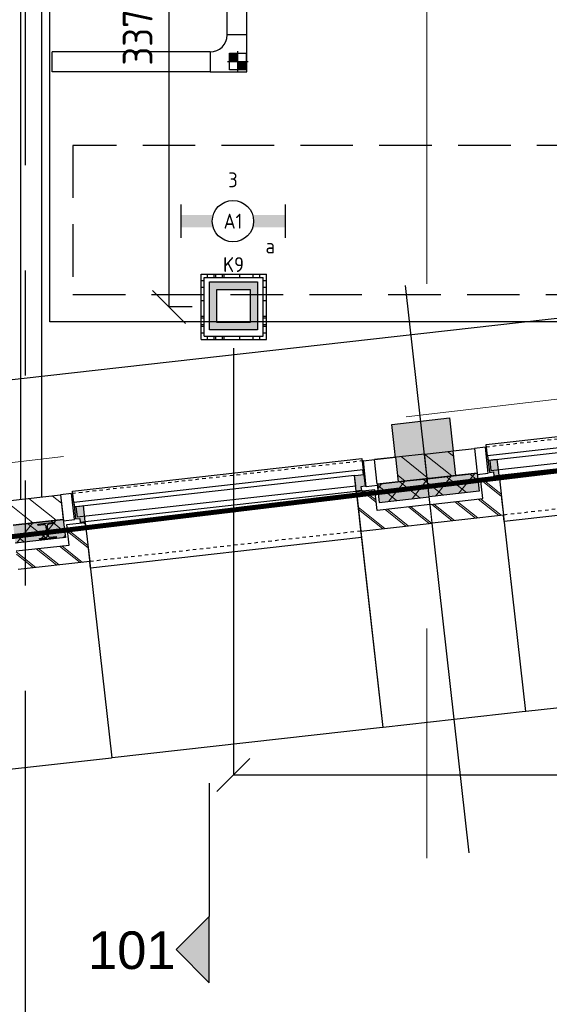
# Model space of a CAD drawing. Header units: millimetres. Extents: x -38032 to 104346, y -31182 to 78566.
# Tile 160 of 213: x 85649 to 88848, y 6717 to 12668. Entities that reach past the tile are written whole.
import ezdxf
from ezdxf.enums import TextEntityAlignment as Align

# ---------------------------------------------------------------- set-up
doc = ezdxf.new("R2010")
doc.units = ezdxf.units.MM
doc.header["$LTSCALE"] = 100
doc.set_wipeout_variables(frame=1)
doc.header["$PDMODE"] = 1
for name, pattern in [('HIDDEN', [9.525, 6.35, -3.175]), ('HIDDEN2', [4.7625, 3.175, -1.5875]), ('PHANTOM', [63.5, 31.75, -6.35, 6.35, -6.35, 6.35, -6.35]), ('STYLE_01', [0.41664, 0.20828, -0.20836]), ('STYLE_11', [5, 3.888855, -0.416718, 0.277786, -0.416641])]:
    doc.linetypes.add(name, pattern=pattern)
for name, color, linetype in [('AB$1A---_ATTRIB050', 8, 'Continuous'), ('AL$1A---_ALGEMEEN', 8, 'Continuous'), ('AL------_MAATVOERING', 2, 'Continuous'), ('AL------_SPARING', 2, 'Continuous'), ('AM$1A---_ARCERING', 8, 'Continuous'), ('BOUWKUNDIG', 8, 'Continuous'), ('brandscheiding', 5, 'HIDDEN'), ('EL6131--_KG', 3, 'Continuous'), ('EL6222--', 3, 'Continuous'), ('EL6311--', 3, 'Continuous'), ('Kastenscheiding', 4, 'PHANTOM'), ('LICHT_TEXT018', 1, 'Continuous'), ('versterkte strook', 7, 'Continuous'), ('Vloerdoos', 3, 'Continuous'), ('Vloerdoos (OUD)', 3, 'Continuous')]:
    doc.layers.add(name, color=color, linetype=linetype)
doc.layers.add('stramien', color=1, linetype='Continuous', lineweight=9)
doc.layers.get('Vloerdoos').off()
doc.styles.add('Arial', font='ARIAL.TTF')
doc.styles.add('BURO-018', font='iso.shx', dxfattribs={"height": 90})
doc.styles.get("Standard").update_dxf_attribs({"font": 'iso.shx'})
doc.dimstyles.new('STABICAD', dxfattribs={"dimscale": 100, "dimtxt": 1.8, "dimasz": 2, "dimexe": 0, "dimexo": 2.5, "dimgap": 1.5, "dimtad": 0, "dimdec": 0, "dimrnd": 10, "dimzin": 0, "dimdsep": 46, "dimtxsty": 'Standard', "dimblk1": 'OBLIQUE', "dimblk2": 'OBLIQUE', "dimsah": 1, "dimcen": -3, "dimadec": 0, "dimazin": 0, "dimtfac": 1, "dimtdec": 0, "dimtofl": 0, "dimtmove": 2, "dimatfit": 3, "dimfxl": 0, "dimtvp": 1.055556, "dimtolj": 1, "dimtzin": 0, "dimarcsym": 0})
doc.dimstyles.new('VyA', dxfattribs={"dimtxt": 2.272868, "dimasz": 2.120801, "dimexe": 1.5, "dimexo": 1.59, "dimgap": 0.5, "dimtad": 1, "dimdec": 0, "dimzin": 11, "dimtxsty": 'Arial', "dimblk": 'VW_SLASH', "dimcen": 0, "dimdle": 1, "dimazin": 0, "dimtfac": 0.8, "dimtdec": 0, "dimtix": 1, "dimtmove": 0, "dimatfit": 0, "dimldrblk": 'VW_FILLEDARROW', "dimfxl": 0, "dimfrac": 2, "dimtolj": 1, "dimtzin": 11, "dimarcsym": 0})
pattern_1 = [(135, (0, 0), (70.7107, 70.7107), []), (45, (299.34, -299.34), (70.7107, -70.7107), [])]
pattern_2 = [(45, (0, 0), (70.7107, -70.7107), []), (45, (7.07, -7.07), (70.7107, -70.7107), [])]
pattern_3 = [(45, (0, 0), (70.7107, -70.7107), [])]

# ---------------------------------------------------------------- blocks, each defined once
blk = doc.blocks.new('_Oblique')
at = {"color": 0, "linetype": 'ByBlock', "lineweight": -2}
blk.add_line((-0.5, -0.5), (0.5, 0.5), dxfattribs=at)
blk = doc.blocks.new('*D44')
at = {"layer": 'AL------_MAATVOERING', "color": 0, "lineweight": -2}
for p, q in [((86940, 10682.2), (86940, 8103.8)), ((91857.6, 9953.4), (91857.6, 8103.8)), ((86940, 8103.8), (91857.6, 8103.8))]:
    blk.add_line(p, q, dxfattribs=at)
at = {"layer": 'Defpoints', "color": 0}
for p in [(86940, 10932.2), (91857.6, 10203.4), (91857.6, 8103.8)]:
    blk.add_point(p, dxfattribs=at)
at = {"layer": 'AL------_MAATVOERING', "color": 0, "lineweight": -2, "xscale": 200, "yscale": 200, "zscale": 200, "rotation": 180}
blk.add_blockref('_Oblique', (86940, 8103.8), dxfattribs=at)
at = {"layer": 'AL------_MAATVOERING', "color": 0, "lineweight": -2, "xscale": 200, "yscale": 200, "zscale": 200}
blk.add_blockref('_Oblique', (91857.6, 8103.8), dxfattribs=at)
at = {"layer": 'AL------_MAATVOERING', "color": 0, "insert": (89398.8, 8293.8), "char_height": 180, "attachment_point": 5}
blk.add_mtext('\\A1;4920', dxfattribs=at)
blk = doc.blocks.new('*D49')
at = {"layer": 'AL------_MAATVOERING', "color": 0, "lineweight": -2}
for p, q in [((86690, 14300), (86551.5, 14300)), ((86551.5, 10932.2), (86551.5, 14300)), ((86690, 10932.2), (86551.5, 10932.2))]:
    blk.add_line(p, q, dxfattribs=at)
at = {"layer": 'Defpoints', "color": 0}
for p in [(86551.5, 14300), (86940, 14300), (86940, 10932.2)]:
    blk.add_point(p, dxfattribs=at)
at = {"layer": 'AL------_MAATVOERING', "color": 0, "lineweight": -2, "xscale": 200, "yscale": 200, "zscale": 200}
for p, rotation in [((86551.5, 14300), 90), ((86551.5, 10932.2), 270)]:
    blk.add_blockref('_Oblique', p, dxfattribs=dict(at, rotation=rotation))
at = {"layer": 'AL------_MAATVOERING', "color": 0, "insert": (86361.5, 12616.1), "char_height": 180, "attachment_point": 5, "rotation": 90}
blk.add_mtext('\\A1;3370', dxfattribs=at)
blk = doc.blocks.new('VLOERDOOS')
at = {"layer": 'Vloerdoos (OUD)'}
for p, q in [((0, 395), (395, 395)), ((0, 395), (0, 0)), ((20, 375), (20, 20)), ((20, 375), (375, 375)), ((40, 375), (40, 395)), ((80, 375), (80, 395)), ((90, 375), (90, 395)), ((130, 375), (130, 395)), ((140, 375), (140, 395)), ((235, 375), (235, 395)), ((315, 375), (315, 395)), ((355, 375), (355, 395)), ((375, 375), (375, 20)), ((395, 395), (395, 0)), ((0, 355), (20, 355)), ((0, 315), (20, 315)), ((0, 305), (20, 305)), ((375, 355), (395, 355)), ((375, 315), (395, 315)), ((375, 305), (395, 305)), ((0, 265), (20, 265)), ((0, 255), (20, 255)), ((375, 265), (395, 265)), ((375, 255), (395, 255)), ((0, 160), (20, 160)), ((375, 160), (395, 160)), ((0, 80), (20, 80)), ((375, 80), (395, 80)), ((0, 40), (20, 40)), ((0, 0), (395, 0)), ((20, 20), (375, 20)), ((40, 0), (40, 20)), ((80, 0), (80, 20)), ((90, 0), (90, 20)), ((130, 0), (130, 20)), ((140, 0), (140, 20)), ((235, 0), (235, 20)), ((315, 0), (315, 20)), ((355, 0), (355, 20)), ((375, 40), (395, 40))]:
    blk.add_line(p, q, dxfattribs=at)
blk = doc.blocks.new('1115B6630')
at = {"color": 0}
for p, q in [((-6.3, 2), (-6.3, -2)), ((6.3, 2), (6.3, -2))]:
    blk.add_line(p, q, dxfattribs=at)
at = {"color": 0, "linetype": 'Continuous'}
blk.add_circle((0, 0), 2.5, dxfattribs=at)
at = {"color": 0}
for points in [[(-2.5, 0.75), (-6.3, 0.75), (-2.5, -0.75), (-6.3, -0.75)], [(2.5, 0.75), (6.3, 0.75), (2.5, -0.75), (6.3, -0.75)]]:
    blk.add_solid(points, dxfattribs=at)
at = {"color": 0, "linetype": 'Continuous', "style": 'BURO-018'}
for tag, p in [('E_GKAST', (0, 8)), ('E_GROEP', (0, 5)), ('E_SGROEP', (4.5, 5)), ('E_ARMCODE', (0, 0)), ('E_SLET', (4.5, -3))]:
    blk.add_attdef(tag, text='', height=1.8, dxfattribs=at).set_placement(p, align=Align.MIDDLE)
blk = doc.blocks.new('E00414')
at = {"color": 0, "linetype": 'Continuous'}
for p, q in [((-2.9, -2.9), (-2.9, 2.9)), ((-2.9, 2.9), (2.9, 2.9)), ((2.9, 2.9), (2.9, -2.9)), ((-2, 2), (2, 2)), ((-2, -2), (-2, 2)), ((2, 2), (2, -2)), ((2, -2), (-2, -2)), ((2.9, -2.9), (-2.9, -2.9))]:
    blk.add_line(p, q, dxfattribs=at)
at = {"color": 0}
for points in [[(-2.9, 2.9), (2.9, 2.9), (-2, 2), (2, 2)], [(-2, -2), (-2.9, -2.9), (-2, 2), (-2.9, 2.9)], [(2, 2), (2.9, 2.9), (2, -2), (2.9, -2.9)], [(2, -2), (2.9, -2.9), (-2, -2), (-2.9, -2.9)]]:
    blk.add_solid(points, dxfattribs=at)
at = {"color": 0, "linetype": 'Continuous', "style": 'BURO-018'}
for tag, p in [('E_GKAST', (0, 8)), ('E_GROEP', (0, 5)), ('E_SGROEP', (4.5, 5))]:
    blk.add_attdef(tag, text='', height=1.8, dxfattribs=at).set_placement(p, align=Align.MIDDLE)
at = {"color": 0, "linetype": 'Continuous', "style": 'BURO-018', "flags": 1}
for tag, p in [('E_VERMCODE', (13, 5)), ('E_MATCODE', (0, 0))]:
    blk.add_attdef(tag, text='', height=1.8, dxfattribs=at).set_placement(p, align=Align.MIDDLE)
blk = doc.blocks.new('E-GK-GTC-783C')
at = {"color": 0, "linetype": 'Continuous'}
for p, q in [((-0.5, 60), (0.5, 60)), ((-0.5, -60), (0.5, -60))]:
    blk.add_line(p, q, dxfattribs=at)
blk = doc.blocks.new('E-GK-BS-1-78676767')
at = {"color": 0, "linetype": 'Continuous'}
for p, q in [((60, 163), (-60, 163)), ((60, -60), (60, 163)), ((-163, 60), (-163, -60)), ((-163, -60), (60, -60))]:
    blk.add_line(p, q, dxfattribs=at)
blk.add_arc((-163, 163), 103, 270, 0, dxfattribs=at)
blk = doc.blocks.new('Sparing 100x100')
at = {"color": 1, "linetype": 'Continuous'}
for p, q in [((0, -2.5), (0, 2.5)), ((-2.5, 0), (2.5, 0))]:
    blk.add_line(p, q, dxfattribs=at)
at = {"color": 0, "linetype": 'Continuous'}
for p, q in [((-2, 2), (2, 2)), ((-2, -2), (-2, 2)), ((2, 2), (2, -2)), ((2, -2), (-2, -2))]:
    blk.add_line(p, q, dxfattribs=at)
for points in [[(-2, 2), (0, 2), (-2, 0), (0, 0)], [(0, 0), (2, 0), (0, -2), (2, -2)]]:
    blk.add_solid(points, dxfattribs=at)
at = {"color": 0, "linetype": 'Continuous', "style": 'BURO-018'}
blk.add_attdef('AL_POSNR', text='', height=1.8, dxfattribs=at).set_placement((0, 3), align=Align.CENTER)
at = {"color": 0, "linetype": 'Continuous', "style": 'BURO-018', "flags": 1}
blk.add_attdef('AL_OMS', (0, 0), '', height=1.8, dxfattribs=at)
blk = doc.blocks.new('E-GK-END-78')
at = {"color": 0, "linetype": 'Continuous'}
blk.add_line((0, 60), (0, -60), dxfattribs=at)
blk = doc.blocks.new('HEA 100')
at = {"layer": 'AM$1A---_ARCERING', "linetype": 'Continuous', "lineweight": 0}
h = blk.add_hatch(color=256, dxfattribs=at)
edge = h.paths.add_edge_path()
edge.add_arc((14.5, -28), 12, 180, 270)
edge.add_line((14.5, -40), (50, -40))
edge.add_line((50, -40), (50, -48))
edge.add_line((50, -48), (-50, -48))
edge.add_line((-50, -48), (-50, -40))
edge.add_line((-50, -40), (-14.5, -40))
edge.add_arc((-14.5, -28), 12, 270, 360)
edge.add_line((-2.5, -28), (-2.5, 28))
edge.add_arc((-14.5, 28), 12, 0, 90)
edge.add_line((-14.5, 40), (-50, 40))
edge.add_line((-50, 40), (-50, 48))
edge.add_line((-50, 48), (50, 48))
edge.add_line((50, 48), (50, 40))
edge.add_line((50, 40), (14.5, 40))
edge.add_arc((14.5, 28), 12, 90, 180)
edge.add_line((2.5, 28), (2.5, -28))
at = {"layer": 'AL$1A---_ALGEMEEN', "color": 0, "flags": 128}
blk.add_lwpolyline([(2.5, -28, 0.414214), (14.5, -40), (50, -40), (50, -48), (-50, -48), (-50, -40), (-14.5, -40, 0.414214), (-2.5, -28), (-2.5, 28, 0.414214), (-14.5, 40), (-50, 40), (-50, 48), (50, 48), (50, 40), (14.5, 40, 0.414214), (2.5, 28)], format="xyb", close=True, dxfattribs=at)
blk = doc.blocks.new('zijdetail kozijn 2kops')
at = {"color": 0}
blk.add_wipeout([(-63, 420), (-130, 420), (-130, 262), (-63, 262)], dxfattribs=at).dxf.layer = 'AL$1A---_ALGEMEEN'
at = {"layer": 'AM$1A---_ARCERING', "linetype": 'Continuous', "lineweight": 0}
blk.add_hatch(color=256, dxfattribs=at).paths.add_polyline_path([(-54.2, 338), (-54.2, 366), (-56, 366), (-56, 266), (-31, 266), (-31, 243), (0, 243), (0, 338), (-22, 338)])
at = {"layer": 'AL$1A---_ALGEMEEN', "color": 0}
for points in [[(-63, 420), (-130, 420), (-130, 262), (-63, 262)], [(-54.2, 338), (-54.2, 366), (-56, 366), (-56, 266), (-31, 266), (-31, 243), (0, 243), (0, 338), (-22, 338)]]:
    blk.add_lwpolyline(points, close=True, dxfattribs=at)
blk = doc.blocks.new('31x_alu-2e-mk106b3-p')
at = {"layer": 'AM$1A---_ARCERING', "linetype": 'Continuous', "lineweight": 0}
for points in [[(-160, 2082), (-270, 2081.9), (-270, 1778), (-160, 1778)], [(-270, -130), (-160, -130), (-160, -434), (-270, -434)]]:
    blk.add_hatch(color=256, dxfattribs=at).paths.add_polyline_path(points)
at = {"layer": 'AM$1A---_ARCERING', "linetype": 'Continuous', "lineweight": 5}
h = blk.add_hatch(dxfattribs=at)
h.set_pattern_fill('ISOLATIE', color=256, style=0, pattern_type=2)
h.set_pattern_definition(pattern_1)
h.paths.add_polyline_path([(-160, 2082), (-270, 2081.9), (-270, 1778), (-160, 1778)])
h = blk.add_hatch(dxfattribs=at)
h.set_pattern_fill('ISOLATIE', color=256, style=0, pattern_type=2)
h.set_pattern_definition(pattern_1)
h.paths.add_polyline_path([(-270, -130), (-160, -130), (-160, -434), (-270, -434)])
at = {"layer": 'AL$1A---_ALGEMEEN', "color": 0, "linetype": 'STYLE_01'}
for p, q in [((-420, 1711), (-420, -63)), ((0, 1648), (0, 0))]:
    blk.add_line(p, q, dxfattribs=at)
at = {"layer": 'AL$1A---_ALGEMEEN', "color": 0}
blk.add_line((-270, -434), (-270, -130), dxfattribs=at)
at = {"layer": 'AL$1A---_ALGEMEEN', "color": 0, "flags": 128}
for points in [[(-270, 2081.9), (-270, 1778), (-160, 1778), (-160, 2082)], [(-270, -130), (-160, -130), (-160, -434)]]:
    blk.add_lwpolyline(points, dxfattribs=at)
at = {"layer": 'AL$1A---_ALGEMEEN', "color": 0}
blk.add_lwpolyline([(-243, 1648), (40, 1648), (40, 0), (-243, 0)], close=True, dxfattribs=at)
at = {"color": 0}
blk.add_wipeout([(-338, 1648), (-338, -46), (-276, -46), (-276, 1648)], dxfattribs=at).dxf.layer = 'AL$1A---_ALGEMEEN'
at = {"layer": 'AL$1A---_ALGEMEEN', "color": 0}
for points in [[(-435, 1704), (-366, 1704), (-366, -56), (-435, -56)], [(-338, 1648), (-338, -46), (-276, -46), (-276, 1648)]]:
    blk.add_lwpolyline(points, close=True, dxfattribs=at)
at = {"color": 0}
for points in [[(-420, 2082), (-420, 1778), (-270, 1778), (-270, 1958.6), (-270, 2082)], [(-238, 1648), (0, 1648), (0, 2082), (-113, 2082), (-113, 1761), (-238, 1761)], [(-238, 0), (0, 0), (0, -434), (-113, -434), (-113, -113), (-238, -113)]]:
    blk.add_wipeout(points, dxfattribs=at).dxf.layer = 'AL$1A---_ALGEMEEN'
at = {"layer": 'AM$1A---_ARCERING', "linetype": 'Continuous', "lineweight": 5}
h = blk.add_hatch(dxfattribs=at)
h.set_pattern_fill('KALKZANDSTEEN', color=256, style=0, pattern_type=2)
h.set_pattern_definition(pattern_3)
edge = h.paths.add_edge_path()
edge.add_line((-420, 2082), (-420, 1778))
edge.add_line((-420, 1778), (-270, 1778))
edge.add_line((-270, 1778), (-270, 1958.6))
edge.add_line((-270, 1958.6), (-270, 2082))
h = blk.add_hatch(dxfattribs=at)
h.set_pattern_fill('BAKSTEEN', color=256, style=0, pattern_type=2)
h.set_pattern_definition(pattern_2)
h.paths.add_polyline_path([(-238, 1648), (0, 1648), (0, 2082), (-113, 2082), (-113, 1761), (-238, 1761)])
h = blk.add_hatch(dxfattribs=at)
h.set_pattern_fill('BAKSTEEN', color=256, style=0, pattern_type=2)
h.set_pattern_definition(pattern_2)
h.paths.add_polyline_path([(-238, 0), (0, 0), (0, -434), (-113, -434), (-113, -113), (-238, -113)])
at = {"layer": 'AL$1A---_ALGEMEEN', "color": 0}
blk.add_lwpolyline([(-420, 2082), (-420, 1778), (-270, 1778), (-270, 1958.6), (-270, 2082)], dxfattribs=at)
at = {"layer": 'AL$1A---_ALGEMEEN', "color": 0, "flags": 128}
for points in [[(-238, 1648), (0, 1648), (0, 2082)], [(-113, 2082), (-113, 1761), (-238, 1761), (-238, 1648)], [(-238, 0), (0, 0), (0, -434)], [(-113, -434), (-113, -113), (-238, -113), (-238, 0)]]:
    blk.add_lwpolyline(points, dxfattribs=at)
at = {"layer": 'AL$1A---_ALGEMEEN', "color": 0, "rotation": 90}
blk.add_blockref('HEA 100', (-212, -235), dxfattribs=at)
at = {"layer": 'AL$1A---_ALGEMEEN', "color": 0, "xscale": -1, "rotation": 90}
blk.add_blockref('zijdetail kozijn 2kops', (0, 1648), dxfattribs=at)
at = {"color": 0}
blk.add_wipeout([(-420, -434), (-420, -130), (-270, -130), (-270, -310.6), (-270, -434)], dxfattribs=at).dxf.layer = 'AL$1A---_ALGEMEEN'
at = {"layer": 'AM$1A---_ARCERING', "linetype": 'Continuous', "lineweight": 5}
h = blk.add_hatch(dxfattribs=at)
h.set_pattern_fill('KALKZANDSTEEN', color=256, style=0, pattern_type=2)
h.set_pattern_definition(pattern_3)
edge = h.paths.add_edge_path()
edge.add_line((-420, -434), (-420, -130))
edge.add_line((-420, -130), (-270, -130))
edge.add_line((-270, -130), (-270, -310.6))
edge.add_line((-270, -310.6), (-270, -434))
at = {"layer": 'AL$1A---_ALGEMEEN', "color": 0}
blk.add_lwpolyline([(-420, -434), (-420, -130), (-270, -130), (-270, -310.6), (-270, -434)], dxfattribs=at)
at = {"layer": 'AL$1A---_ALGEMEEN', "color": 0, "rotation": 90}
blk.add_blockref('zijdetail kozijn 2kops', (0, 0), dxfattribs=at)
blk = doc.blocks.new('31x_alu-2e-mk106b2-p')
at = {"layer": 'AM$1A---_ARCERING', "linetype": 'Continuous', "lineweight": 0}
for points in [[(-270, 2082), (-160, 2082), (-160, 1778), (-270, 1778)], [(-270, -130), (-160, -130), (-160, -434), (-270, -434)]]:
    blk.add_hatch(color=256, dxfattribs=at).paths.add_polyline_path(points)
at = {"layer": 'AM$1A---_ARCERING', "linetype": 'Continuous', "lineweight": 5}
h = blk.add_hatch(dxfattribs=at)
h.set_pattern_fill('ISOLATIE', color=256, style=0, pattern_type=2)
h.set_pattern_definition(pattern_1)
h.paths.add_polyline_path([(-270, 2082), (-160, 2082), (-160, 1778), (-270, 1778)])
h = blk.add_hatch(dxfattribs=at)
h.set_pattern_fill('ISOLATIE', color=256, style=0, pattern_type=2)
h.set_pattern_definition(pattern_1)
h.paths.add_polyline_path([(-270, -130), (-160, -130), (-160, -434), (-270, -434)])
at = {"layer": 'AL$1A---_ALGEMEEN', "color": 0, "linetype": 'STYLE_01'}
for p, q in [((-420, 1711), (-420, -63)), ((0, 1648), (0, 0))]:
    blk.add_line(p, q, dxfattribs=at)
at = {"layer": 'AL$1A---_ALGEMEEN', "color": 0}
blk.add_line((-270, -434), (-270, -130), dxfattribs=at)
at = {"layer": 'AL$1A---_ALGEMEEN', "color": 0, "flags": 128}
for points in [[(-160, 2082), (-160, 1778), (-270, 1778), (-270, 2082)], [(-270, -130), (-160, -130), (-160, -434)]]:
    blk.add_lwpolyline(points, dxfattribs=at)
at = {"layer": 'AL$1A---_ALGEMEEN', "color": 0}
blk.add_lwpolyline([(-243, 1648), (40, 1648), (40, 0), (-243, 0)], close=True, dxfattribs=at)
at = {"color": 0}
blk.add_wipeout([(-338, 1648), (-338, -46), (-276, -46), (-276, 1648)], dxfattribs=at).dxf.layer = 'AL$1A---_ALGEMEEN'
at = {"layer": 'AL$1A---_ALGEMEEN', "color": 0}
for points in [[(-435, 1704), (-366, 1704), (-366, -56), (-435, -56)], [(-338, 1648), (-338, -46), (-276, -46), (-276, 1648)]]:
    blk.add_lwpolyline(points, close=True, dxfattribs=at)
at = {"color": 0}
for points in [[(-238, 1648), (0, 1648), (0, 2082), (-113, 2082), (-113, 1761), (-238, 1761)], [(-238, 0), (0, 0), (0, -434), (-113, -434), (-113, -113), (-238, -113)], [(-420, -434), (-420, -130), (-270, -130), (-270, -310.6), (-270, -434)]]:
    blk.add_wipeout(points, dxfattribs=at).dxf.layer = 'AL$1A---_ALGEMEEN'
at = {"layer": 'AM$1A---_ARCERING', "linetype": 'Continuous', "lineweight": 5}
h = blk.add_hatch(dxfattribs=at)
h.set_pattern_fill('BAKSTEEN', color=256, style=0, pattern_type=2)
h.set_pattern_definition(pattern_2)
h.paths.add_polyline_path([(-238, 1648), (0, 1648), (0, 2082), (-113, 2082), (-113, 1761), (-238, 1761)])
h = blk.add_hatch(dxfattribs=at)
h.set_pattern_fill('BAKSTEEN', color=256, style=0, pattern_type=2)
h.set_pattern_definition(pattern_2)
h.paths.add_polyline_path([(-238, 0), (0, 0), (0, -434), (-113, -434), (-113, -113), (-238, -113)])
h = blk.add_hatch(dxfattribs=at)
h.set_pattern_fill('KALKZANDSTEEN', color=256, style=0, pattern_type=2)
h.set_pattern_definition(pattern_3)
edge = h.paths.add_edge_path()
edge.add_line((-420, -434), (-420, -130))
edge.add_line((-420, -130), (-270, -130))
edge.add_line((-270, -130), (-270, -310.6))
edge.add_line((-270, -310.6), (-270, -434))
at = {"layer": 'AL$1A---_ALGEMEEN', "color": 0, "flags": 128}
for points in [[(-238, 1648), (0, 1648), (0, 2082)], [(-113, 2082), (-113, 1761), (-238, 1761), (-238, 1648)], [(-238, 0), (0, 0), (0, -434)], [(-113, -434), (-113, -113), (-238, -113), (-238, 0)]]:
    blk.add_lwpolyline(points, dxfattribs=at)
at = {"layer": 'AL$1A---_ALGEMEEN', "color": 0}
blk.add_lwpolyline([(-420, -434), (-420, -130), (-270, -130), (-270, -310.6), (-270, -434)], dxfattribs=at)
at = {"layer": 'AL$1A---_ALGEMEEN', "color": 0, "xscale": -1, "rotation": 90}
blk.add_blockref('HEA 100', (-212, 1883), dxfattribs=at)
at = {"layer": 'AL$1A---_ALGEMEEN', "color": 0, "rotation": 90}
blk.add_blockref('zijdetail kozijn 2kops', (0, 0), dxfattribs=at)
at = {"color": 0}
blk.add_wipeout([(-420, 2082), (-420, 1778), (-270, 1778), (-270, 1958.6), (-270, 2082)], dxfattribs=at).dxf.layer = 'AL$1A---_ALGEMEEN'
at = {"layer": 'AM$1A---_ARCERING', "linetype": 'Continuous', "lineweight": 5}
h = blk.add_hatch(dxfattribs=at)
h.set_pattern_fill('KALKZANDSTEEN', color=256, style=0, pattern_type=2)
h.set_pattern_definition(pattern_3)
edge = h.paths.add_edge_path()
edge.add_line((-420, 2082), (-420, 1778))
edge.add_line((-420, 1778), (-270, 1778))
edge.add_line((-270, 1778), (-270, 1958.6))
edge.add_line((-270, 1958.6), (-270, 2082))
at = {"layer": 'AL$1A---_ALGEMEEN', "color": 0}
blk.add_lwpolyline([(-420, 2082), (-420, 1778), (-270, 1778), (-270, 1958.6), (-270, 2082)], dxfattribs=at)
at = {"layer": 'AL$1A---_ALGEMEEN', "color": 0, "xscale": -1, "rotation": 90}
blk.add_blockref('zijdetail kozijn 2kops', (0, 1648), dxfattribs=at)
blk = doc.blocks.new('VW_SLASH')
at = {"layer": 'AL$1A---_ALGEMEEN', "color": 0, "linetype": 'ByBlock', "lineweight": -2}
blk.add_line((0, 0), (-1, 0), dxfattribs=at)
at = {"layer": 'AL$1A---_ALGEMEEN', "color": 0, "linetype": 'ByBlock', "lineweight": 5}
blk.add_line((0.5, 0.5), (-0.5, -0.5), dxfattribs=at)
blk = doc.blocks.new('*D1177')
at = {"layer": 'AL$1A---_ALGEMEEN', "color": 0, "lineweight": -2}
for p, q in [((-2081.5, -170.6), (-2081.5, -1464.8)), ((-433.5, -219), (-433.5, -1464.8)), ((-2079.4, -1463.3), (-435.6, -1463.3))]:
    blk.add_line(p, q, dxfattribs=at)
at = {"layer": 'AL$1A---_ALGEMEEN', "color": 0, "lineweight": -2, "xscale": 2.12080078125, "yscale": 2.12080078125, "zscale": 2.12080078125, "rotation": 180}
blk.add_blockref('VW_SLASH', (-2081.5, -1463.3), dxfattribs=at)
at = {"layer": 'AL$1A---_ALGEMEEN', "color": 0, "lineweight": -2, "xscale": 2.12080078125, "yscale": 2.12080078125, "zscale": 2.12080078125}
blk.add_blockref('VW_SLASH', (-433.5, -1463.3), dxfattribs=at)
blk = doc.blocks.new('VW_FILLEDARROW')
at = {"layer": 'AL$1A---_ALGEMEEN', "color": 0, "lineweight": -2}
blk.add_solid([(0, 0), (0.5, 0.5), (0.5, -0.5)], dxfattribs=at)
blk = doc.blocks.new('*D1178')
at = {"layer": 'AL$1A---_ALGEMEEN', "color": 0, "lineweight": -2}
for p, q in [((-2949.5, -170.6), (-2949.5, -1464.8)), ((-2081.5, -170.6), (-2081.5, -1464.8)), ((-2947.4, -1463.3), (-2083.6, -1463.3))]:
    blk.add_line(p, q, dxfattribs=at)
at = {"layer": 'AL$1A---_ALGEMEEN', "color": 0, "lineweight": -2, "xscale": 2.12080078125, "yscale": 2.12080078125, "zscale": 2.12080078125, "rotation": 180}
blk.add_blockref('VW_SLASH', (-2949.5, -1463.3), dxfattribs=at)
at = {"layer": 'AL$1A---_ALGEMEEN', "color": 0, "lineweight": -2, "xscale": 2.12080078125, "yscale": 2.12080078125, "zscale": 2.12080078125}
blk.add_blockref('VW_SLASH', (-2081.5, -1463.3), dxfattribs=at)
blk = doc.blocks.new('*D1198')
at = {"layer": 'AL$1A---_ALGEMEEN', "color": 0, "lineweight": -2}
for p, q in [((434, -170.6), (434, -1464.8)), ((2082, -219), (2082, -1464.8)), ((436.1, -1463.3), (2079.9, -1463.3))]:
    blk.add_line(p, q, dxfattribs=at)
at = {"layer": 'AL$1A---_ALGEMEEN', "color": 0, "lineweight": -2, "xscale": 2.12080078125, "yscale": 2.12080078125, "zscale": 2.12080078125, "rotation": 180}
blk.add_blockref('VW_SLASH', (434, -1463.3), dxfattribs=at)
at = {"layer": 'AL$1A---_ALGEMEEN', "color": 0, "lineweight": -2, "xscale": 2.12080078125, "yscale": 2.12080078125, "zscale": 2.12080078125}
blk.add_blockref('VW_SLASH', (2082, -1463.3), dxfattribs=at)
blk = doc.blocks.new('*D1199')
at = {"layer": 'AL$1A---_ALGEMEEN', "color": 0, "lineweight": -2}
for p, q in [((-433.5, -189), (-433.5, -1464.8)), ((434, -189), (434, -1464.8)), ((-431.4, -1463.3), (431.9, -1463.3))]:
    blk.add_line(p, q, dxfattribs=at)
at = {"layer": 'AL$1A---_ALGEMEEN', "color": 0, "lineweight": -2, "xscale": 2.12080078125, "yscale": 2.12080078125, "zscale": 2.12080078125, "rotation": 180}
blk.add_blockref('VW_SLASH', (-433.5, -1463.3), dxfattribs=at)
at = {"layer": 'AL$1A---_ALGEMEEN', "color": 0, "lineweight": -2, "xscale": 2.12080078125, "yscale": 2.12080078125, "zscale": 2.12080078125}
blk.add_blockref('VW_SLASH', (434, -1463.3), dxfattribs=at)
blk = doc.blocks.new('kolom 350x350')
at = {"layer": 'AM$1A---_ARCERING', "linetype": 'Continuous', "lineweight": 0}
blk.add_hatch(color=256, dxfattribs=at).paths.add_polyline_path([(-175, 350), (175, 350), (175, 0), (-175, 0)])
at = {"layer": 'AL$1A---_ALGEMEEN', "color": 0}
blk.add_lwpolyline([(-175, 350), (175, 350), (175, 0), (-175, 0)], close=True, dxfattribs=at)
blk = doc.blocks.new('drsnd pijl')
at = {"layer": 'AM$1A---_ARCERING', "linetype": 'Continuous', "lineweight": 0}
blk.add_hatch(color=256, dxfattribs=at).paths.add_polyline_path([(1005, 442.5), (200, 442.5), (0, 242.5), (-200, 442.5), (200, 442.5)])
at = {"layer": 'AL$1A---_ALGEMEEN', "color": 0}
blk.add_lwpolyline([(1005, 442.5), (200, 442.5), (0, 242.5), (-200, 442.5), (200, 442.5)], dxfattribs=at)
at = {"layer": 'AL$1A---_ALGEMEEN', "color": 0, "style": 'Arial'}
blk.add_attdef('peil', text='', height=227.3, rotation=90, dxfattribs=at).set_placement((170, -290.5), align=Align.BOTTOM_LEFT)
at = {"layer": 'AL$1A---_ALGEMEEN', "color": 0, "flags": 1}
blk.add_attdef('onderdeel', (-200, -699.6), '', height=227.3, dxfattribs=at)
blk = doc.blocks.new('metselwerk zo gevel 2e verd')
at = {"layer": 'AL$1A---_ALGEMEEN', "color": 0, "rotation": 269.999999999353}
blk.add_blockref('31x_alu-2e-mk106b3-p', (-2081.5, -270.49966), dxfattribs=at)
blk.add_blockref('31x_alu-2e-mk106b2-p', (434, -270.49966), dxfattribs=at)
at = {"layer": 'AL$1A---_ALGEMEEN', "color": 0}
for base, p1, p2, override, picture, middle in [((-2081.5, -1463.28595), (-2949.5, -168.99967), (-2081.5, -168.99966), {"dimtxt": 2.272868, "dimgap": 25, "dimlfac": 50, "dimpost": '7K-V=<>', "dimtxsty": 'Arial', "dimtmove": 2}, '*D1178', (-2515.5, -1437.12471)), ((-433.5, -1463.28595), (-2081.5, -168.99966), (-433.5, -217.44536), {"dimtxt": 2.272868, "dimgap": 25, "dimlfac": 50, "dimpost": '13K+V=<>', "dimtxsty": 'Arial', "dimtmove": 2}, '*D1177', (-1257.5, -1437.12471))]:
    dim = blk.add_linear_dim(base=base, p1=p1, p2=p2, dimstyle='VyA', override=override, dxfattribs=at)
    dim.commit()
    dim.dimension.update_dxf_attribs({"geometry": picture, "text_midpoint": middle})
blk.add_line((0, -2275.00786), (0, 1174.99214), dxfattribs=at)
blk.add_blockref('kolom 350x350', (0, -0.49974), dxfattribs=at)
for base, p1, p2, override, picture, middle in [((2082, -1463.28595), (434, -168.99966), (2082, -217.44536), {"dimtxt": 2.272868, "dimgap": 25, "dimlfac": 50, "dimpost": '13K+V=<>', "dimtxsty": 'Arial', "dimtmove": 2}, '*D1198', (1258, -1437.12471)), ((434, -1463.28595), (-433.5, -187.44536), (434, -187.44536), {"dimtxt": 2.272868, "dimgap": 25, "dimlfac": 50, "dimpost": '7K-V=<>', "dimtxsty": 'Arial', "dimtmove": 2}, '*D1199', (0.25, -1437.12471))]:
    dim = blk.add_linear_dim(base=base, p1=p1, p2=p2, dimstyle='VyA', override=override, dxfattribs=at)
    dim.commit()
    dim.dimension.update_dxf_attribs({"geometry": picture, "text_midpoint": middle})
at = {"color": 0}
for points in [[(-303.5, 149.50034), (-175, 149.50034), (-175, -0.49974), (-303.5, -0.49974)], [(175, 149.50034), (304, 149.50034), (304, -0.49966), (175, -0.49966)]]:
    blk.add_wipeout(points, dxfattribs=at).dxf.layer = 'AL$1A---_ALGEMEEN'
at = {"layer": 'AL$1A---_ALGEMEEN', "color": 0}
for points in [[(-303.5, 149.50034), (-175, 149.50034), (-175, -0.49974), (-303.5, -0.49974)], [(175, 149.50034), (304, 149.50034), (304, -0.49966), (175, -0.49966)]]:
    blk.add_lwpolyline(points, close=True, dxfattribs=at)
blk = doc.blocks.new('200254 W 212 3 04-12-2007')
at = {"layer": 'AL$1A---_ALGEMEEN', "linetype": 'Continuous'}
blk.add_lwpolyline([(49457.2, -8782.5), (49582.2, -8782.5), (49582.2, -15227.5), (49457.2, -15227.5)], close=True, dxfattribs=at)
at = {"layer": 'AL$1A---_ALGEMEEN', "rotation": 6.407550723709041}
blk.add_blockref('metselwerk zo gevel 2e verd', (51912.1, -15092), dxfattribs=at)
at = {"layer": 'AL$1A---_ALGEMEEN'}
blk.add_lwpolyline([(49632.2, -8846.6), (54462, -8846.6), (54462, -14143.7), (49632.2, -14143.7)], close=True, dxfattribs=at)
at = {"layer": 'stramien', "linetype": 'STYLE_11', "ltscale": 50}
for p, q in [((51911, -38914.6), (51911, -9964.6)), ((-44094.9, -25876.1), (63006, -13412.7))]:
    blk.add_line(p, q, dxfattribs=at)
at = {"layer": 'AL$1A---_ALGEMEEN'}
ref = blk.add_blockref('drsnd pijl', (50154, -17938.4), dxfattribs=dict(at, xscale=-1, rotation=270))
ref.add_attrib('peil', '101', dxfattribs={"layer": 'AB$1A---_ATTRIB050', "height": 227.29, "style": 'Arial'}).set_placement((49863.5, -18124), align=Align.BOTTOM_LEFT)

msp = doc.modelspace()

# ---------------------------------------------------------------- block references
at = {"layer": 'BOUWKUNDIG'}
msp.add_blockref('200254 W 212 3 04-12-2007', (36198, 24986.5), dxfattribs=at)

# ---------------------------------------------------------------- next in the draw order: linework, layer by layer
at = {"layer": 'brandscheiding', "const_width": 30}
msp.add_lwpolyline([(58113.1, 6498.6), (74727.9, 8358.8), (74842.4, 7939.3), (75357.5, 8015.5), (75452.9, 7653.2), (78524.8, 8015.5), (78524.8, 8358.8), (79135.4, 8435.1), (79097.2, 8759.3), (99160.7, 11178.5), (99160.7, 46529.3), (78677.5, 46529.3)], dxfattribs=at)
at = {"layer": 'Kastenscheiding'}
msp.add_line((85683.2, 5437.8), (85683.2, 16270.6), dxfattribs=at)
at = {"layer": 'LICHT_TEXT018', "linetype": 'HIDDEN2'}
msp.add_lwpolyline([(85969.9, 11007.9), (90519.9, 11007.9), (90519.9, 11907.9), (85969.9, 11907.9)], close=True, dxfattribs=at)
at = {"layer": 'versterkte strook'}
msp.add_line((13600.1, 2407.5), (101326.6, 12259.4), dxfattribs=at)

# ---------------------------------------------------------------- next in the draw order: block references
at = {"layer": 'AL------_SPARING', "xscale": 25, "yscale": 25, "zscale": 25}
msp.add_blockref('Sparing 100x100', (86966.2, 12415.3), dxfattribs=at)
at = {"layer": 'EL6131--_KG'}
for p, xscale, rotation in [((86962.1, 17005.3), 8859.360157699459, 90), ((86321.7, 12412.6), 954.6542078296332, 180)]:
    msp.add_blockref('E-GK-GTC-783C', p, dxfattribs=dict(at, xscale=xscale, rotation=rotation))
at = {"layer": 'EL6131--_KG', "linetype": 'HIDDEN2'}
msp.add_blockref('E-GK-BS-1-78676767', (86962.1, 12412.6), dxfattribs=at)
at = {"layer": 'EL6131--_KG', "rotation": 180}
msp.add_blockref('E-GK-END-78', (85844.4, 12412.6), dxfattribs=at)
at = {"layer": 'EL6222--'}
ref = msp.add_blockref('E00414', (86940.6, 10937.9), dxfattribs=dict(at, xscale=50, yscale=50, zscale=50))
ref.add_attrib('E_GROEP', 'K9', dxfattribs={"layer": '0', "color": 1, "linetype": 'Continuous', "height": 90, "style": 'BURO-018'}).set_placement((86940.6, 11187.9), align=Align.MIDDLE)
at = {"layer": 'EL6311--'}
ref = msp.add_blockref('1115B6630', (86937.3, 11450.2), dxfattribs=dict(at, xscale=50, yscale=50, zscale=50))
ref.add_attrib('E_ARMCODE', 'A1', dxfattribs={"layer": '0', "color": 1, "linetype": 'Continuous', "height": 90, "style": 'BURO-018'}).set_placement((86937.3, 11450.2), align=Align.MIDDLE)
ref.add_attrib('E_SLET', 'a', dxfattribs={"layer": '0', "color": 1, "linetype": 'Continuous', "height": 90, "style": 'BURO-018'}).set_placement((87162.3, 11300.2), align=Align.MIDDLE)
ref.add_attrib('E_GROEP', '3', dxfattribs={"layer": '0', "color": 1, "linetype": 'Continuous', "height": 90, "style": 'BURO-018'}).set_placement((86937.3, 11700.2), align=Align.MIDDLE)
at = {"layer": 'Vloerdoos', "rotation": 90}
msp.add_blockref('VLOERDOOS', (87139.3, 10734.4), dxfattribs=at)

# ---------------------------------------------------------------- next in the draw order: dimensions: what is measured, and where the dimension line sits
at = {"layer": 'AL------_MAATVOERING'}
dim = msp.add_linear_dim(base=(86551.5, 14300), p1=(86940, 10932.2), p2=(86940, 14300), angle=90, dimstyle='STABICAD', dxfattribs=at)
dim.commit()
dim.dimension.update_dxf_attribs({"geometry": '*D49', "text_midpoint": (86361.5, 12616.1)})
dim = msp.add_linear_dim(base=(91857.6, 8103.8), p1=(86940, 10932.2), p2=(91857.6, 10203.4), dimstyle='STABICAD', dxfattribs=at)
dim.commit()
dim.dimension.update_dxf_attribs({"geometry": '*D44', "text_midpoint": (89398.8, 8293.8)})

doc.saveas('drawing.dxf')
